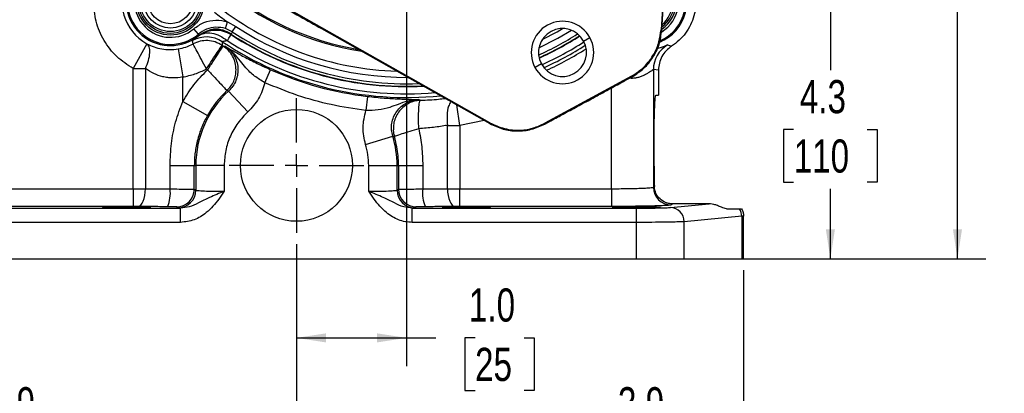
# Model space of a CAD drawing. Header units: inches. Extents: x 0.4 to 16.6, y 0.2 to 10.8.
# Tile 3 of 12: x 3.3 to 7.7, y 3.8 to 5.4. Entities that reach past the tile are written whole.
import ezdxf

# ---------------------------------------------------------------- set-up
doc = ezdxf.new("R2010")
doc.units = ezdxf.units.IN
doc.header["$MEASUREMENT"] = 0
doc.layers.add('SLD-0', color=7, linetype='Continuous', lineweight=25)
doc.styles.add('SLDTEXTSTYLE0', font='TXT', dxfattribs={"width": 0.75})
doc.dimstyles.new('SLDDIMSTYLE0', dxfattribs={"dimtxt": 0.145833, "dimasz": 0.13, "dimexe": 0, "dimexo": 0.0625, "dimgap": 0.036458, "dimtad": 0, "dimtih": 1, "dimtoh": 1, "dimdec": 1, "dimlfac": 2, "dimrnd": 1e-09, "dimzin": 12, "dimdsep": 46, "dimtxsty": 'SLDTEXTSTYLE0', "dimsah": 1, "dimcen": 0.09, "dimadec": 0, "dimazin": 3, "dimtfac": 1, "dimtdec": 1, "dimtofl": 0, "dimtmove": 0, "dimatfit": 3, "dimfxl": 0, "dimfrac": 2, "dimtolj": 1, "dimtzin": 12, "dimarcsym": 0})
doc.dimstyles.new('SLDDIMSTYLE1', dxfattribs={"dimtxt": 0.145833, "dimasz": 0.13, "dimexe": 0, "dimexo": 0.0625, "dimgap": 0.036458, "dimtad": 0, "dimtih": 1, "dimtoh": 1, "dimdec": 1, "dimlfac": 2, "dimrnd": 1e-09, "dimzin": 4, "dimdsep": 46, "dimtxsty": 'SLDTEXTSTYLE0', "dimsah": 1, "dimcen": 0.09, "dimadec": 0, "dimazin": 1, "dimtfac": 1, "dimtdec": 1, "dimtofl": 0, "dimtmove": 0, "dimatfit": 3, "dimfxl": 0, "dimfrac": 2, "dimtolj": 1, "dimtzin": 12, "dimarcsym": 0})

# ---------------------------------------------------------------- blocks, each defined once
blk = doc.blocks.new('_D')
at = {"layer": 'SLD-0'}
for p, q in [((5.5968, 8.0255), (7.576, 8.0255)), ((7.451, 8.0255), (7.451, 6.6843)), ((7.2894, 6.423), (7.245, 6.423)), ((7.245, 6.423), (7.245, 6.1913)), ((7.6127, 6.423), (7.657, 6.423)), ((7.657, 6.423), (7.657, 6.1913)), ((7.245, 6.1913), (7.2894, 6.1913)), ((7.451, 4.3571), (7.451, 6.1618)), ((7.657, 6.1913), (7.6127, 6.1913)), ((6.2991, 4.3571), (7.576, 4.3571))]:
    blk.add_line(p, q, dxfattribs=at)
for points in [[(7.451, 8.0255), (7.431, 7.8955), (7.471, 7.8955)], [(7.451, 4.3571), (7.471, 4.4871), (7.431, 4.4871)]]:
    blk.add_solid(points, dxfattribs=at)
at = {"layer": 'SLD-0', "char_height": 0.14583, "attachment_point": 1, "style": 'SLDTEXTSTYLE0'}
for s, insert in [('7.3', (7.3164, 6.6406)), ('186', (7.2894, 6.3793))]:
    blk.add_mtext(s, dxfattribs=dict(at, insert=insert))
blk = doc.blocks.new('_D_1')
at = {"layer": 'SLD-0'}
for p, q in [((5.0277, 6.1305), (5.0277, 3.884)), ((4.5435, 4.4219), (4.5435, 3.884)), ((4.5435, 4.009), (5.0277, 4.009)), ((5.0277, 4.009), (5.1569, 4.009)), ((5.329, 4.009), (5.2846, 4.009)), ((5.2846, 4.009), (5.2846, 3.7773)), ((5.5445, 4.009), (5.5888, 4.009)), ((5.5888, 4.009), (5.5888, 3.7773)), ((5.2846, 3.7773), (5.329, 3.7773)), ((5.5888, 3.7773), (5.5445, 3.7773))]:
    blk.add_line(p, q, dxfattribs=at)
for points in [[(4.5435, 4.009), (4.6735, 3.989), (4.6735, 4.029)], [(5.0277, 4.009), (4.8977, 4.029), (4.8977, 3.989)]]:
    blk.add_solid(points, dxfattribs=at)
at = {"layer": 'SLD-0', "char_height": 0.14583, "attachment_point": 1, "style": 'SLDTEXTSTYLE0'}
for s, insert in [('1.0', (5.3021, 4.2266)), ('25', (5.329, 3.9653))]:
    blk.add_mtext(s, dxfattribs=dict(at, insert=insert))
blk = doc.blocks.new('_D_2')
at = {"layer": 'SLD-0'}
for p, q in [((4.5435, 4.4219), (4.5435, 3.4496)), ((2.5767, 4.3071), (2.5767, 3.4496)), ((2.5767, 3.5746), (2.9918, 3.5746)), ((3.1638, 3.5746), (3.1195, 3.5746)), ((3.1195, 3.5746), (3.1195, 3.3429)), ((3.4871, 3.5746), (3.5314, 3.5746)), ((3.5314, 3.5746), (3.5314, 3.3429)), ((4.5435, 3.5746), (3.6591, 3.5746)), ((3.1195, 3.3429), (3.1638, 3.3429)), ((3.5314, 3.3429), (3.4871, 3.3429))]:
    blk.add_line(p, q, dxfattribs=at)
for points in [[(2.5767, 3.5746), (2.7067, 3.5546), (2.7067, 3.5946)], [(4.5435, 3.5746), (4.4135, 3.5946), (4.4135, 3.5546)]]:
    blk.add_solid(points, dxfattribs=at)
at = {"layer": 'SLD-0', "char_height": 0.14583, "attachment_point": 1, "style": 'SLDTEXTSTYLE0'}
for s, insert in [('3.9', (3.1908, 3.7921)), ('100', (3.1638, 3.5309))]:
    blk.add_mtext(s, dxfattribs=dict(at, insert=insert))
blk = doc.blocks.new('_D_3')
at = {"layer": 'SLD-0'}
for p, q in [((4.5435, 4.4219), (4.5435, 3.4496)), ((6.5102, 4.3071), (6.5102, 3.4496)), ((4.5435, 3.5746), (5.7588, 3.5746)), ((5.9308, 3.5746), (5.8865, 3.5746)), ((5.8865, 3.5746), (5.8865, 3.3429)), ((6.2541, 3.5746), (6.2984, 3.5746)), ((6.2984, 3.5746), (6.2984, 3.3429)), ((6.5102, 3.5746), (6.4261, 3.5746)), ((5.8865, 3.3429), (5.9308, 3.3429)), ((6.2984, 3.3429), (6.2541, 3.3429))]:
    blk.add_line(p, q, dxfattribs=at)
for points in [[(4.5435, 3.5746), (4.6735, 3.5546), (4.6735, 3.5946)], [(6.5102, 3.5746), (6.3802, 3.5946), (6.3802, 3.5546)]]:
    blk.add_solid(points, dxfattribs=at)
at = {"layer": 'SLD-0', "char_height": 0.14583, "attachment_point": 1, "style": 'SLDTEXTSTYLE0'}
for s, insert in [('3.9', (5.9578, 3.7921)), ('100', (5.9308, 3.5309))]:
    blk.add_mtext(s, dxfattribs=dict(at, insert=insert))
blk = doc.blocks.new('_D_4')
at = {"layer": 'SLD-0'}
for p, q in [((5.4252, 6.528), (7.017, 6.528)), ((6.892, 6.528), (6.892, 5.1871)), ((6.7304, 4.9258), (6.686, 4.9258)), ((6.686, 4.9258), (6.686, 4.6941)), ((7.0537, 4.9258), (7.098, 4.9258)), ((7.098, 4.9258), (7.098, 4.6941)), ((6.686, 4.6941), (6.7304, 4.6941)), ((7.098, 4.6941), (7.0537, 4.6941)), ((6.892, 4.3571), (6.892, 4.6645)), ((6.2991, 4.3571), (7.017, 4.3571))]:
    blk.add_line(p, q, dxfattribs=at)
for points in [[(6.892, 6.528), (6.872, 6.398), (6.912, 6.398)], [(6.892, 4.3571), (6.912, 4.4871), (6.872, 4.4871)]]:
    blk.add_solid(points, dxfattribs=at)
at = {"layer": 'SLD-0', "char_height": 0.14583, "attachment_point": 1, "style": 'SLDTEXTSTYLE0'}
for s, insert in [('4.3', (6.7574, 5.1434)), ('110', (6.7304, 4.8821))]:
    blk.add_mtext(s, dxfattribs=dict(at, insert=insert))
blk = doc.blocks.new('SW_CENTERMARKSYMBOL_2')
at = {"layer": 'SLD-0', "color": 0}
for p, q in [((0, 0.1), (0, 0.2962)), ((0, 0), (0, 0.05)), ((-0.1, 0), (-0.2962, 0)), ((0, 0), (-0.05, 0)), ((0, 0), (0, -0.05)), ((0, 0), (0.05, 0)), ((0.1, 0), (0.2962, 0)), ((0, -0.1), (0, -0.2962))]:
    blk.add_line(p, q, dxfattribs=at)

msp = doc.modelspace()

# ---------------------------------------------------------------- linework, layer by layer
at = {"color": 7, "linetype": 'Continuous', "lineweight": 25}
for p, q in [((6.2143, 6.4549), (6.1471, 5.3648)), ((6.1503, 5.3627), (6.2026, 6.2106)), ((5.3937, 4.9557), (4.4428, 5.493)), ((4.2313, 5.3698), (4.2408, 5.3995)), ((4.2408, 5.3995), (4.2768, 5.3789)), ((4.2615, 5.3555), (4.2768, 5.3789)), ((4.112, 5.3456), (4.0917, 5.3694)), ((4.2615, 5.3555), (4.2313, 5.3698)), ((4.2549, 5.3479), (4.2562, 5.3435)), ((4.6541, 5.3698), (5.3936, 4.9518)), ((5.8063, 5.315), (5.8345, 5.3303)), ((6.1471, 5.3648), (6.1503, 5.3627)), ((3.8857, 5.3031), (3.8251, 5.1938)), ((4.0887, 5.3025), (4.0866, 5.317)), ((4.2174, 5.3122), (4.2162, 5.2965)), ((4.2213, 5.2932), (4.2288, 5.2926)), ((6.1761, 5.2978), (6.1933, 5.2923)), ((4.0231, 5.2803), (4.0431, 5.157)), ((5.6209, 5.2144), (5.5928, 5.1991)), ((3.8251, 4.6654), (3.8251, 5.1938)), ((3.8796, 5.1938), (3.8796, 4.6653)), ((4.0431, 5.0488), (4.0431, 5.157)), ((4.1475, 5.1922), (4.153, 5.1885)), ((4.4047, 5.1318), (4.4301, 5.1889)), ((6.0169, 5.1605), (5.6359, 4.9536)), ((5.9942, 5.1443), (6.0201, 5.1584)), ((6.0201, 5.1584), (6.0169, 5.1605)), ((6.1134, 5.1894), (6.1134, 4.672)), ((6.136, 5.1873), (6.1134, 5.1894)), ((6.136, 5.1873), (6.136, 5.0771)), ((4.2453, 5.0953), (4.238, 5.097)), ((4.3294, 5.003), (4.2453, 5.0953)), ((4.8561, 5.0716), (4.8488, 5.0096)), ((6.1249, 5.0771), (6.136, 5.0771)), ((4.0431, 5.0488), (4.152, 4.9877)), ((5.0822, 5.0578), (5.089, 5.0544)), ((5.2073, 4.6653), (5.2073, 4.9441)), ((5.2618, 4.9441), (5.2618, 4.6654)), ((5.3936, 4.9518), (5.3937, 4.9557)), ((5.6359, 4.9498), (5.6618, 4.9639)), ((5.6359, 4.9536), (5.6359, 4.9498)), ((4.8476, 4.8604), (4.9671, 4.8967)), ((4.9744, 4.8944), (4.9671, 4.8967)), ((6.1168, 4.7646), (6.1168, 4.8896)), ((3.9878, 4.7681), (4.0943, 4.7681)), ((3.9878, 4.6642), (3.9878, 4.7681)), ((4.0943, 4.7681), (4.1007, 4.7681)), ((4.0943, 4.663), (4.0943, 4.7681)), ((4.2256, 4.7681), (4.1007, 4.7681)), ((4.1007, 4.7681), (4.1007, 4.6592)), ((4.2256, 4.7681), (4.2256, 4.6541)), ((4.8613, 4.6541), (4.8613, 4.7681)), ((4.8613, 4.7681), (4.9862, 4.7681)), ((4.9862, 4.6592), (4.9862, 4.7681)), ((4.9862, 4.7681), (4.9926, 4.7681)), ((4.9926, 4.7681), (4.9926, 4.663)), ((4.9926, 4.7681), (5.0991, 4.7681)), ((5.0991, 4.7681), (5.0991, 4.6642)), ((3.1584, 4.6654), (3.8251, 4.6654)), ((3.8251, 4.6654), (3.8251, 4.5874)), ((4.0943, 4.663), (4.1007, 4.6592)), ((4.9862, 4.6592), (4.9926, 4.663)), ((5.2618, 4.5874), (5.2618, 4.6654)), ((5.2618, 4.6654), (5.9286, 4.6654)), ((5.9286, 4.6654), (5.9286, 4.5874)), ((6.1134, 4.672), (6.1178, 4.6746)), ((6.1889, 4.5827), (6.3592, 4.5987)), ((6.1991, 4.5987), (6.1913, 4.594)), ((6.3592, 4.5987), (6.1991, 4.5987)), ((3.0497, 4.5797), (4.0337, 4.5797)), ((3.8251, 4.5874), (3.1584, 4.5874)), ((4.0228, 4.5812), (4.0164, 4.5851)), ((4.0337, 4.5797), (4.0228, 4.5812)), ((4.0337, 4.5172), (4.0337, 4.5797)), ((5.0641, 4.5812), (5.0532, 4.5797)), ((5.0532, 4.5797), (6.0372, 4.5797)), ((5.0532, 4.5172), (5.0532, 4.5797)), ((5.0706, 4.5851), (5.0641, 4.5812)), ((5.9286, 4.5874), (5.2618, 4.5874)), ((6.0372, 4.5797), (6.0372, 4.5172)), ((6.4345, 4.5771), (6.4927, 4.5771)), ((4.0337, 4.5172), (3.0497, 4.5172)), ((6.0372, 4.5172), (5.0532, 4.5172)), ((6.0372, 4.5172), (6.0372, 4.3571)), ((6.5021, 4.5439), (6.2491, 4.5202)), ((6.2491, 4.3571), (6.2491, 4.5202)), ((6.5102, 4.545), (6.5021, 4.5439)), ((6.5021, 4.5439), (6.5021, 4.3571)), ((6.5102, 4.3571), (6.5102, 4.5452)), ((3.0497, 4.3571), (6.0372, 4.3571)), ((6.0372, 4.3571), (6.2491, 4.3571)), ((6.2491, 4.3571), (6.5021, 4.3571)), ((6.5021, 4.3571), (6.5102, 4.3571))]:
    msp.add_line(p, q, dxfattribs=at)
at = {"color": 8, "linetype": 'Continuous', "lineweight": 25}
for p, q in [((5.9286, 4.6654), (5.9286, 5.1085)), ((5.2618, 4.9441), (5.2486, 5.0338)), ((5.3687, 4.9659), (5.2618, 4.9441))]:
    msp.add_line(p, q, dxfattribs=at)
at = {"color": 8, "linetype": 'Continuous', "lineweight": 25, "flags": 128}
for points in [[(5.6248, 5.3215), (5.6899, 5.356), (5.7144, 5.3702)], [(5.6101, 5.2849), (5.6936, 5.3276), (5.753, 5.3625)]]:
    msp.add_lwpolyline(points, dxfattribs=at)
at = {"color": 7, "linetype": 'Continuous', "lineweight": 25, "flags": 128}
for points in [[(3.8456, 4.5873), (3.8521, 4.5891), (3.8584, 4.5937), (3.8642, 4.6011), (3.8694, 4.6108), (3.8736, 4.6225), (3.8768, 4.6358), (3.8788, 4.6503), (3.8796, 4.6653)], [(5.2073, 4.6653), (5.2081, 4.6503), (5.2102, 4.6358), (5.2133, 4.6225), (5.2176, 4.6108), (5.2227, 4.6011), (5.2285, 4.5937), (5.2348, 4.5891), (5.2413, 4.5873)]]:
    msp.add_lwpolyline(points, dxfattribs=at)
at = {"color": 7, "linetype": 'Continuous', "lineweight": 25}
for centre, radius in [((3.9892, 5.4895), 0.1484), ((3.9892, 5.4895), 0.1406), ((3.9892, 5.4895), 0.1328), ((3.9892, 5.4895), 0.1172), ((3.9892, 5.4895), 0.0983), ((4.5435, 4.7681), 0.2462)]:
    msp.add_circle(centre, radius, dxfattribs=at)
for centre, radius, start, end in [((3.9892, 5.4894), 0.2131, 152.0974, 240.9742), ((3.9892, 5.4894), 0.1942, 141.2653, 270), ((3.9892, 5.4894), 0.1942, 141.2653, 308.7347), ((3.9892, 5.4894), 0.1891, 139.4979, 310.5021), ((3.9892, 5.4894), 0.1579, 139.4979, 310.5021), ((6.0663, 5.4894), 0.1942, 292.499, 38.7347), ((6.0662, 5.4895), 0.1406, 307.2064, 0), ((5.0277, 6.528), 1.3758, 232.1172, 235.1115), ((5.7136, 5.2647), 0.1375, 28.5, 208.5), ((5.7136, 5.2647), 0.1055, 28.5, 208.5), ((3.9892, 5.4894), 0.1942, 270, 308.7347), ((4.1481, 5.2081), 0.125, 56.3445, 119.4476), ((5.0277, 6.528), 1.412, 236.9123, 272.9263), ((5.7136, 5.2647), 0.1375, 208.5, 28.5), ((5.0277, 6.528), 1.412, 294.3833, 302.6167), ((3.9892, 5.4894), 0.2118, 279.2084, 298.0345), ((5.0277, 6.528), 1.4748, 236.6166, 236.8544), ((5.7136, 5.2647), 0.1055, 208.5, 28.5), ((6.2385, 5.1894), 0.1251, 119.8874, 179.9951), ((5.0277, 6.528), 1.4664, 245.9515, 263.2799), ((4.5435, 4.7681), 0.4427, 132.3361, 180), ((4.5435, 4.7681), 0.4489, 132.8816, 150.7036), ((4.5435, 4.7681), 0.4427, 0, 16.8953), ((3.8385, 4.6464), 0.1504, 336.4276, 6.8128), ((4.0163, 4.6631), 0.0781, 270.0941, 359.9409), ((4.0227, 4.6593), 0.0781, 270.0941, 359.9409), ((5.0642, 4.6593), 0.0781, 180.0591, 269.9059), ((5.0707, 4.6631), 0.0781, 180.0591, 269.9059), ((5.2484, 4.6464), 0.1504, 173.1872, 203.5724), ((6.1915, 4.6721), 0.0781, 180.0591, 269.9059), ((6.1872, 4.5209), 0.0619, 359.4236, 88.4406), ((6.4376, 4.5435), 0.0646, 0.3487, 31.2813)]:
    msp.add_arc(centre, radius, start, end, dxfattribs=at)
at = {"color": 8, "linetype": 'Continuous', "lineweight": 25}
for centre, radius, start, end in [((6.0663, 5.4894), 0.1942, 292.6912, 38.7347), ((6.0663, 5.4894), 0.1891, 293.7516, 40.5021), ((6.0663, 5.4894), 0.1579, 302.1675, 40.5021), ((5.0277, 6.528), 1.2734, 229.6581, 261.1017), ((5.0277, 6.528), 1.2673, 229.6581, 260.3557), ((6.0662, 5.4895), 0.1328, 310.1764, 42.7698), ((5.0277, 6.528), 1.3461, 232.1172, 268.1972), ((6.0662, 5.4895), 0.1484, 304.6576, 0), ((5.0277, 6.528), 1.3727, 236.8366, 270.2451), ((5.0277, 6.528), 1.4136, 236.9214, 273.0323), ((5.0277, 6.528), 1.412, 236.9123, 272.9249), ((5.0277, 6.528), 1.4007, 236.8366, 272.1921), ((5.0277, 6.528), 1.4007, 294.5079, 302.4921), ((5.0277, 6.528), 1.412, 294.3835, 302.6165), ((5.0277, 6.528), 1.4136, 294.3696, 302.6304), ((5.0277, 6.528), 1.4611, 236.3186, 275.847), ((5.0277, 6.528), 1.4453, 236.9214, 274.952), ((5.0277, 6.528), 1.4453, 294.3179, 302.6821), ((5.0277, 6.528), 1.4611, 294.4352, 302.5648), ((5.0277, 6.528), 1.4761, 294.6392, 302.3608)]:
    msp.add_arc(centre, radius, start, end, dxfattribs=at)
at = {"color": 7, "linetype": 'Continuous', "lineweight": 25}
msp.add_ellipse((6.1249, 4.7646), major_axis=(0, 0.1875), ratio=0.043661, start_param=1.570796, end_param=2.071341, dxfattribs=at)
for centre in [(3.7954, 4.5836), (5.2915, 4.5836), (6.0395, 4.5836)]:
    msp.add_ellipse(centre, major_axis=(0.1055, 0), ratio=0.026186, dxfattribs=at)
for points in [[(6.2773, 5.5918), (6.2828, 5.5787), (6.2938, 5.5526), (6.3011, 5.5104), (6.3011, 5.4678), (6.2933, 5.4258), (6.2781, 5.3859), (6.2559, 5.3495), (6.2278, 5.3172), (6.2048, 5.3006), (6.1933, 5.2923)], [(4.2389, 5.317), (4.2438, 5.3244), (4.2535, 5.3394), (4.2553, 5.3421), (4.2562, 5.3435)], [(4.1475, 5.1922), (4.1399, 5.2064), (4.1247, 5.2348), (4.1055, 5.2709), (4.0919, 5.2965), (4.0898, 5.3005), (4.0887, 5.3025)], [(4.1475, 5.1922), (4.1563, 5.2056), (4.174, 5.2325), (4.1965, 5.2666), (4.2125, 5.2909), (4.215, 5.2946), (4.2162, 5.2965)], [(4.153, 5.1885), (4.1618, 5.202), (4.1794, 5.229), (4.2018, 5.2632), (4.2177, 5.2875), (4.2201, 5.2913), (4.2213, 5.2932)], [(3.8251, 5.1938), (3.8345, 5.1938), (3.8534, 5.1938), (3.8709, 5.1938), (3.8796, 5.1938)], [(4.0431, 5.157), (4.0612, 5.1607), (4.0974, 5.1681), (4.1308, 5.1842), (4.1475, 5.1922)], [(4.0431, 5.0488), (4.0587, 5.0743), (4.0899, 5.1251), (4.132, 5.1674), (4.153, 5.1885)], [(4.153, 5.1885), (4.1638, 5.1769), (4.1855, 5.1535), (4.2131, 5.1238), (4.2329, 5.1024), (4.2363, 5.0988), (4.238, 5.097)], [(5.2073, 4.9441), (5.1873, 4.9408), (5.1471, 4.9341), (5.1035, 4.9311), (5.0816, 4.9295)], [(5.2073, 4.9441), (5.2161, 4.9441), (5.2335, 4.9441), (5.2524, 4.9441), (5.2618, 4.9441)], [(5.0816, 4.9295), (5.0867, 4.9029), (5.0969, 4.8495), (5.0984, 4.7952), (5.0991, 4.7681)], [(4.8613, 4.7681), (4.8607, 4.7837), (4.8596, 4.815), (4.8516, 4.8453), (4.8476, 4.8604)]]:
    msp.add_open_spline(points, degree=3, dxfattribs=at)
for points, knots in [([(3.8251, 5.1938), (3.8004, 5.2101), (3.7502, 5.2431), (3.6946, 5.3161), (3.6578, 5.4), (3.6533, 5.46), (3.6511, 5.4894)], [0, 0, 0, 0, 0.245523, 0.5, 0.754477, 1, 1, 1, 1]), ([(4.4411, 5.4901), (4.4809, 5.4676), (4.5519, 5.4275), (4.6228, 5.3874), (4.6541, 5.3698)], [0, 0, 0, 0, 0.559994, 1, 1, 1, 1]), ([(4.0917, 5.3694), (4.1062, 5.3795), (4.1352, 5.3998), (4.1883, 5.4097), (4.2238, 5.4049), (4.2406, 5.3995), (4.2408, 5.3995)], [0, 0, 0, 0, 0.332453, 0.664935, 0.996731, 1, 1, 1, 1]), ([(4.2313, 5.3698), (4.2312, 5.3699), (4.2177, 5.3741), (4.1893, 5.3779), (4.1468, 5.37), (4.1236, 5.3538), (4.112, 5.3456)], [0, 0, 0, 0, 0.003267, 0.334916, 0.667383, 1, 1, 1, 1]), ([(4.0866, 5.317), (4.0877, 5.3181), (4.0898, 5.3202), (4.1037, 5.3313), (4.1103, 5.3367)], [0, 0, 0, 0, 0.521875, 1, 1, 1, 1]), ([(4.1103, 5.3367), (4.1236, 5.3451), (4.1458, 5.3591), (4.185, 5.3652), (4.2219, 5.3617), (4.2449, 5.3495), (4.2562, 5.3435)], [0, 0, 0, 0, 0.300346, 0.499876, 0.756119, 1, 1, 1, 1]), ([(4.1103, 5.3367), (4.1189, 5.3416), (4.1365, 5.3517), (4.1708, 5.3518), (4.2068, 5.3409), (4.2284, 5.3248), (4.2389, 5.317)], [0, 0, 0, 0, 0.243136, 0.5, 0.756864, 1, 1, 1, 1]), ([(4.1104, 5.3383), (4.1223, 5.3462), (4.1389, 5.3573), (4.1582, 5.362), (4.1638, 5.3633)], [0, 0, 0, 0, 0.71275, 1, 1, 1, 1]), ([(4.1107, 5.338), (4.1225, 5.3459), (4.1386, 5.3567), (4.1574, 5.3615), (4.1624, 5.3627)], [0, 0, 0, 0, 0.729749, 1, 1, 1, 1]), ([(4.1107, 5.338), (4.1109, 5.3394), (4.1114, 5.342), (4.1118, 5.3446), (4.112, 5.3456)], [0, 0, 0, 0, 0.576727, 1, 1, 1, 1]), ([(4.1622, 5.3644), (4.1682, 5.366), (4.1869, 5.3707), (4.2201, 5.3661), (4.2433, 5.354), (4.2549, 5.3479)], [0, 0, 0, 0, 0.191777, 0.594963, 1, 1, 1, 1]), ([(4.1624, 5.3627), (4.1625, 5.3627), (4.165, 5.3632), (4.1674, 5.3635), (4.1697, 5.3638)], [0, 0, 0, 0, 0.0200913, 1, 1, 1, 1]), ([(4.1697, 5.3638), (4.172, 5.3641), (4.1882, 5.3663), (4.2194, 5.3645), (4.2444, 5.3515), (4.2569, 5.345)], [0, 0, 0, 0, 0.07803, 0.53902, 1, 1, 1, 1]), ([(4.2615, 5.3555), (4.2608, 5.3539), (4.2593, 5.3504), (4.2578, 5.3469), (4.2569, 5.345)], [0, 0, 0, 0, 0.450353, 1, 1, 1, 1]), ([(6.0169, 5.1605), (6.0364, 5.1732), (6.0762, 5.1992), (6.1159, 5.2534), (6.1402, 5.3099), (6.1448, 5.3467), (6.1471, 5.3648)], [0, 0, 0, 0, 0.2760221, 0.5609697, 0.7839776, 1, 1, 1, 1]), ([(6.0201, 5.1584), (6.0381, 5.1699), (6.0737, 5.1928), (6.1136, 5.2425), (6.1418, 5.2996), (6.1475, 5.3415), (6.1503, 5.3627)], [0, 0, 0, 0, 0.252722, 0.5, 0.747276, 1, 1, 1, 1]), ([(3.8796, 5.1938), (3.8844, 5.206), (3.8942, 5.231), (3.8996, 5.2646), (3.8975, 5.2909), (3.8896, 5.2991), (3.8857, 5.3031)], [0, 0, 0, 0, 0.242922, 0.5, 0.757078, 1, 1, 1, 1]), ([(3.8857, 5.3031), (3.896, 5.2982), (3.916, 5.2886), (3.9504, 5.28), (3.9865, 5.2762), (4.0109, 5.279), (4.0231, 5.2803)], [0, 0, 0, 0, 0.264397, 0.518072, 0.760865, 1, 1, 1, 1]), ([(4.2162, 5.2965), (4.2064, 5.3019), (4.1868, 5.3128), (4.1533, 5.3183), (4.1195, 5.3159), (4.099, 5.3069), (4.0887, 5.3025)], [0, 0, 0, 0, 0.25, 0.5, 0.75, 1, 1, 1, 1]), ([(4.2389, 5.317), (4.2334, 5.3157), (4.2252, 5.3137), (4.2183, 5.3128), (4.2177, 5.3124), (4.2174, 5.3122)], [0, 0, 0, 0, 0.498523, 0.750294, 1, 1, 1, 1]), ([(4.2778, 5.1885), (4.2771, 5.1987), (4.2756, 5.2194), (4.2638, 5.2486), (4.2459, 5.2745), (4.2294, 5.287), (4.2213, 5.2932)], [0, 0, 0, 0, 0.246118, 0.5, 0.753882, 1, 1, 1, 1]), ([(4.2288, 5.2926), (4.2342, 5.2895), (4.2451, 5.2832), (4.2629, 5.2732), (4.2831, 5.2621), (4.3065, 5.2494), (4.3332, 5.2354), (4.3632, 5.2202), (4.3957, 5.2045), (4.4187, 5.194), (4.4301, 5.1889)], [0, 0, 0, 0, 0.127266, 0.254264, 0.380143, 0.504961, 0.6321, 0.753817, 0.877276, 1, 1, 1, 1]), ([(4.4047, 5.1318), (4.389, 5.1413), (4.3562, 5.1613), (4.3226, 5.1943), (4.2957, 5.2286), (4.2682, 5.2634), (4.2424, 5.2825), (4.2288, 5.2926)], [0, 0, 0, 0, 0.200921, 0.42175, 0.59011, 0.784467, 1, 1, 1, 1]), ([(4.2288, 5.2926), (4.2365, 5.2869), (4.2518, 5.2755), (4.2692, 5.2524), (4.2812, 5.2263), (4.2869, 5.1981), (4.286, 5.1693), (4.2785, 5.1416), (4.2652, 5.1159), (4.2519, 5.1022), (4.2453, 5.0953)], [0, 0, 0, 0, 0.125504, 0.250381, 0.375384, 0.500515, 0.625146, 0.749927, 0.875096, 1, 1, 1, 1]), ([(6.1933, 5.2923), (6.1849, 5.286), (6.1683, 5.2735), (6.1503, 5.2477), (6.1382, 5.2186), (6.1367, 5.1977), (6.136, 5.1873)], [0, 0, 0, 0, 0.250654, 0.499259, 0.74905, 1, 1, 1, 1]), ([(4.0431, 5.157), (4.0284, 5.1548), (4.0065, 5.1514), (3.9771, 5.1538), (3.9489, 5.159), (3.9148, 5.1709), (3.8916, 5.186), (3.8796, 5.1938)], [0, 0, 0, 0, 0.248335, 0.373429, 0.501075, 0.742446, 1, 1, 1, 1]), ([(4.238, 5.097), (4.2438, 5.1032), (4.2557, 5.1155), (4.2681, 5.1383), (4.2763, 5.1629), (4.2773, 5.1801), (4.2778, 5.1885)], [0, 0, 0, 0, 0.247346, 0.5, 0.752654, 1, 1, 1, 1]), ([(4.4047, 5.1318), (4.397, 5.1075), (4.3818, 5.0588), (4.3469, 5.0216), (4.3294, 5.003)], [0, 0, 0, 0, 0.5001244, 1, 1, 1, 1]), ([(4.8488, 5.0096), (4.798, 5.0171), (4.6963, 5.0322), (4.5473, 5.0733), (4.4522, 5.1123), (4.4047, 5.1318)], [0, 0, 0, 0, 0.333257, 0.666732, 1, 1, 1, 1]), ([(5.7162, 4.9932), (5.737, 5.0045), (5.7786, 5.0269), (5.8372, 5.0587), (5.8911, 5.088), (5.9236, 5.1058), (5.9399, 5.1147)], [0, 0, 0, 0, 0.280047, 0.559898, 0.779855, 1, 1, 1, 1]), ([(5.9399, 5.1147), (5.9499, 5.1202), (5.9678, 5.13), (5.9861, 5.1399), (5.9942, 5.1443)], [0, 0, 0, 0, 0.559816, 1, 1, 1, 1]), ([(4.8561, 5.0716), (4.8686, 5.0702), (4.8937, 5.0674), (4.9296, 5.0643), (4.9632, 5.062), (4.9934, 5.0604), (5.0199, 5.0593), (5.043, 5.0586), (5.0634, 5.0581), (5.0759, 5.0579), (5.0822, 5.0578)], [0, 0, 0, 0, 0.122724, 0.246183, 0.367905, 0.495039, 0.619857, 0.745736, 0.872734, 1, 1, 1, 1]), ([(6.1168, 4.8896), (6.1168, 4.901), (6.1168, 4.9246), (6.1173, 4.9595), (6.1181, 4.9931), (6.1191, 5.0231), (6.1204, 5.0475), (6.1219, 5.0648), (6.1234, 5.0752), (6.1244, 5.0765), (6.1249, 5.0771)], [0, 0, 0, 0, 0.116461, 0.239907, 0.368501, 0.499847, 0.63122, 0.759884, 0.883429, 1, 1, 1, 1]), ([(3.9878, 4.7681), (3.989, 4.8002), (3.9915, 4.8642), (4.0097, 4.9589), (4.032, 5.0189), (4.0431, 5.0488)], [0, 0, 0, 0, 0.334359, 0.667477, 1, 1, 1, 1]), ([(5.0822, 5.0578), (5.0654, 5.0561), (5.0334, 5.0529), (4.992, 5.037), (4.9513, 5.0214), (4.9055, 5.0101), (4.8671, 5.0098), (4.8488, 5.0096)], [0, 0, 0, 0, 0.215533, 0.40989, 0.57825, 0.799079, 1, 1, 1, 1]), ([(4.9671, 4.8967), (4.9649, 4.906), (4.9605, 4.9246), (4.9622, 4.9535), (4.97, 4.9811), (4.9839, 5.0063), (5.0032, 5.0276), (5.0269, 5.0439), (5.0536, 5.0549), (5.0726, 5.0568), (5.0822, 5.0578)], [0, 0, 0, 0, 0.1249042, 0.2500728, 0.3748542, 0.4994848, 0.6246164, 0.749619, 0.8744961, 1, 1, 1, 1]), ([(5.089, 5.0544), (5.0797, 5.0534), (5.061, 5.0513), (5.0344, 5.0403), (5.011, 5.024), (4.9919, 5.0029), (4.9782, 4.9781), (4.9703, 4.9531), (4.9701, 4.9364), (4.97, 4.9294)], [0, 0, 0, 0, 0.1462736, 0.2963852, 0.4464968, 0.5927704, 0.739044, 0.8891556, 1, 1, 1, 1]), ([(5.0816, 4.9295), (5.0812, 4.945), (5.0803, 4.977), (5.0815, 5.0185), (5.0845, 5.0477), (5.0875, 5.0522), (5.089, 5.0544)], [0, 0, 0, 0, 0.240494, 0.499997, 0.757068, 1, 1, 1, 1]), ([(4.152, 4.9877), (4.1478, 4.98), (4.1387, 4.9631), (4.128, 4.9388), (4.1176, 4.9114), (4.1091, 4.8835), (4.1023, 4.8535), (4.0977, 4.8249), (4.0948, 4.7967), (4.0945, 4.7775), (4.0943, 4.7681)], [0, 0, 0, 0, 0.115342, 0.249777, 0.347008, 0.498247, 0.630411, 0.74895, 0.876797, 1, 1, 1, 1]), ([(4.3294, 5.003), (4.3142, 4.9874), (4.2833, 4.9558), (4.2509, 4.8973), (4.2295, 4.834), (4.2269, 4.7899), (4.2256, 4.7681)], [0, 0, 0, 0, 0.247277, 0.5, 0.752723, 1, 1, 1, 1]), ([(4.8476, 4.8604), (4.8421, 4.8853), (4.8311, 4.9351), (4.8429, 4.9848), (4.8488, 5.0096)], [0, 0, 0, 0, 0.4998756, 1, 1, 1, 1]), ([(5.6618, 4.9639), (5.6721, 4.9694), (5.6904, 4.9793), (5.7083, 4.989), (5.7162, 4.9932)], [0, 0, 0, 0, 0.559826, 1, 1, 1, 1]), ([(5.3936, 4.9518), (5.413, 4.9427), (5.4512, 4.9246), (5.5145, 4.9172), (5.5778, 4.9236), (5.6164, 4.941), (5.6359, 4.9498)], [0, 0, 0, 0, 0.252722, 0.5, 0.747276, 1, 1, 1, 1]), ([(5.3937, 4.9557), (5.4149, 4.9459), (5.4579, 4.9259), (5.525, 4.921), (5.5857, 4.9303), (5.6194, 4.9459), (5.6359, 4.9536)], [0, 0, 0, 0, 0.276022, 0.56097, 0.783978, 1, 1, 1, 1]), ([(5.0816, 4.9295), (5.068, 4.9254), (5.0399, 4.917), (5.0047, 4.9058), (4.9801, 4.8974), (4.9763, 4.8954), (4.9744, 4.8944)], [0, 0, 0, 0, 0.241834, 0.5, 0.758166, 1, 1, 1, 1]), ([(4.9926, 4.7681), (4.9922, 4.7821), (4.9915, 4.8092), (4.9856, 4.8516), (4.9783, 4.8793), (4.9744, 4.8944)], [0, 0, 0, 0, 0.3281858, 0.6350077, 1, 1, 1, 1]), ([(3.8251, 4.6654), (3.8345, 4.6654), (3.8533, 4.6654), (3.8708, 4.6653), (3.8796, 4.6653)], [0, 0, 0, 0, 0.495691, 1, 1, 1, 1]), ([(3.8796, 4.6653), (3.8971, 4.665), (3.932, 4.6645), (3.9693, 4.6643), (3.9878, 4.6642)], [0, 0, 0, 0, 0.503909, 1, 1, 1, 1]), ([(3.9878, 4.6642), (4.0014, 4.6642), (4.0294, 4.6641), (4.0621, 4.6638), (4.0872, 4.6635), (4.0917, 4.6632), (4.0943, 4.663)], [0, 0, 0, 0, 0.242333, 0.500064, 0.714993, 1, 1, 1, 1]), ([(4.2256, 4.6541), (4.2038, 4.645), (4.1639, 4.6284), (4.1157, 4.6043), (4.0749, 4.5842), (4.0467, 4.5811), (4.0337, 4.5797)], [0, 0, 0, 0, 0.3267, 0.597068, 0.814921, 1, 1, 1, 1]), ([(4.2256, 4.6541), (4.2179, 4.6425), (4.2025, 4.6197), (4.177, 4.5875), (4.1499, 4.5612), (4.1219, 4.5416), (4.085, 4.5229), (4.0543, 4.5195), (4.0337, 4.5172)], [0, 0, 0, 0, 0.169826, 0.335253, 0.499961, 0.627917, 0.750681, 1, 1, 1, 1]), ([(4.1007, 4.6592), (4.1031, 4.6585), (4.1079, 4.6572), (4.137, 4.6555), (4.1783, 4.6543), (4.2101, 4.6542), (4.2256, 4.6541)], [0, 0, 0, 0, 0.240763, 0.500141, 0.756468, 1, 1, 1, 1]), ([(4.8613, 4.6541), (4.8768, 4.6542), (4.9087, 4.6543), (4.9499, 4.6555), (4.9791, 4.6572), (4.9839, 4.6585), (4.9862, 4.6592)], [0, 0, 0, 0, 0.24353, 0.499859, 0.759237, 1, 1, 1, 1]), ([(5.0532, 4.5797), (5.0403, 4.5811), (5.0121, 4.5842), (4.9712, 4.6043), (4.923, 4.6284), (4.8831, 4.645), (4.8613, 4.6541)], [0, 0, 0, 0, 0.185079, 0.4029315, 0.6732998, 1, 1, 1, 1]), ([(5.0532, 4.5172), (5.0429, 4.5178), (5.0224, 4.519), (4.9928, 4.528), (4.965, 4.5415), (4.937, 4.5612), (4.9099, 4.5875), (4.8844, 4.6197), (4.8691, 4.6425), (4.8613, 4.6541)], [0, 0, 0, 0, 0.1249395, 0.2501263, 0.3727131, 0.5005739, 0.6650645, 0.8303125, 1, 1, 1, 1]), ([(4.9926, 4.663), (4.9952, 4.6632), (4.9997, 4.6635), (5.0248, 4.6638), (5.0575, 4.6641), (5.0855, 4.6642), (5.0991, 4.6642)], [0, 0, 0, 0, 0.285011, 0.499936, 0.757669, 1, 1, 1, 1]), ([(5.0991, 4.6642), (5.1176, 4.6643), (5.155, 4.6645), (5.1898, 4.665), (5.2073, 4.6653)], [0, 0, 0, 0, 0.496091, 1, 1, 1, 1]), ([(5.2073, 4.6653), (5.2161, 4.6653), (5.2336, 4.6654), (5.2525, 4.6654), (5.2618, 4.6654)], [0, 0, 0, 0, 0.504309, 1, 1, 1, 1]), ([(5.9286, 4.6654), (5.9515, 4.6655), (5.9865, 4.6656), (6.0286, 4.6664), (6.0522, 4.6671), (6.0686, 4.6678), (6.0797, 4.6683), (6.0898, 4.6689), (6.0999, 4.6696), (6.1098, 4.6707), (6.1121, 4.6715), (6.1134, 4.672)], [0, 0, 0, 0, 0.242625, 0.369304, 0.499215, 0.559577, 0.623026, 0.689561, 0.759183, 0.86366, 1, 1, 1, 1]), ([(6.1991, 4.5987), (6.1942, 4.5989), (6.1824, 4.5996), (6.1621, 4.6061), (6.1412, 4.6197), (6.1228, 4.6427), (6.1194, 4.6641), (6.1178, 4.6746)], [0, 0, 0, 0, 0.101068, 0.239881, 0.483992, 0.746038, 1, 1, 1, 1]), ([(6.1913, 4.594), (6.1898, 4.5936), (6.1868, 4.5927), (6.1708, 4.5915), (6.1458, 4.5903), (6.1117, 4.5893), (6.0703, 4.5884), (6.0242, 4.5878), (5.9764, 4.5875), (5.9442, 4.5874), (5.9286, 4.5874)], [0, 0, 0, 0, 0.117003, 0.240615, 0.369057, 0.500054, 0.631042, 0.759459, 0.883036, 1, 1, 1, 1]), ([(6.4345, 4.5771), (6.4284, 4.5785), (6.419, 4.5806), (6.3981, 4.5905), (6.3812, 4.5961), (6.368, 4.5984), (6.3613, 4.5986), (6.3592, 4.5987)], [0, 0, 0, 0, 0.437339, 0.667102, 0.837046, 0.950512, 1, 1, 1, 1]), ([(3.8456, 4.5873), (3.8423, 4.5873), (3.8358, 4.5874), (3.8287, 4.5874), (3.8251, 4.5874)], [0, 0, 0, 0, 0.500008, 1, 1, 1, 1]), ([(3.9763, 4.5862), (3.9538, 4.5863), (3.9087, 4.5866), (3.8666, 4.587), (3.8456, 4.5873)], [0, 0, 0, 0, 0.4999927, 1, 1, 1, 1]), ([(4.0164, 4.5851), (4.0156, 4.5852), (4.0141, 4.5855), (4.005, 4.5859), (3.992, 4.5861), (3.9815, 4.5862), (3.9763, 4.5862)], [0, 0, 0, 0, 0.242453, 0.500051, 0.757619, 1, 1, 1, 1]), ([(5.1106, 4.5862), (5.1055, 4.5862), (5.0949, 4.5861), (5.0819, 4.5859), (5.0728, 4.5855), (5.0713, 4.5852), (5.0706, 4.5851)], [0, 0, 0, 0, 0.242381, 0.499949, 0.757547, 1, 1, 1, 1]), ([(5.2413, 4.5873), (5.2203, 4.587), (5.1783, 4.5866), (5.1332, 4.5863), (5.1106, 4.5862)], [0, 0, 0, 0, 0.500007, 1, 1, 1, 1]), ([(5.2618, 4.5874), (5.2583, 4.5874), (5.2512, 4.5874), (5.2446, 4.5873), (5.2413, 4.5873)], [0, 0, 0, 0, 0.499992, 1, 1, 1, 1]), ([(6.0372, 4.5797), (6.0538, 4.5797), (6.0879, 4.5798), (6.134, 4.5805), (6.1708, 4.5815), (6.183, 4.5823), (6.1889, 4.5827)], [0, 0, 0, 0, 0.243268, 0.499953, 0.756665, 1, 1, 1, 1]), ([(6.4927, 4.5771), (6.4943, 4.5771), (6.4976, 4.5771), (6.5006, 4.5771), (6.5012, 4.5771), (6.5014, 4.5771)], [0, 0, 0, 0, 0.311383, 0.654131, 1, 1, 1, 1]), ([(6.5014, 4.5771), (6.5041, 4.5718), (6.5091, 4.5617), (6.5099, 4.5505), (6.5102, 4.545)], [0, 0, 0, 0, 0.517869, 1, 1, 1, 1]), ([(6.2491, 4.5202), (6.2449, 4.52), (6.2366, 4.5195), (6.2191, 4.519), (6.202, 4.5186), (6.1866, 4.5183), (6.1572, 4.5178), (6.1082, 4.5173), (6.0606, 4.5173), (6.0372, 4.5172)], [0, 0, 0, 0, 0.140209, 0.2704124, 0.3517004, 0.4285305, 0.5009021, 0.7549879, 1, 1, 1, 1])]:
    msp.add_open_spline(points, degree=3, knots=knots, dxfattribs=at)
at = {"color": 8, "linetype": 'Continuous', "lineweight": 25}
for points, knots in [([(6.1304, 5.2834), (6.1334, 5.2841), (6.1454, 5.2869), (6.1589, 5.2922), (6.1722, 5.2972), (6.1748, 5.2976), (6.1761, 5.2978)], [0, 0, 0, 0, 0.093898, 0.383045, 0.685004, 1, 1, 1, 1]), ([(6.1134, 5.1894), (6.113, 5.1893), (6.1121, 5.189), (6.1086, 5.1866), (6.1035, 5.183), (6.0961, 5.1778), (6.0854, 5.171), (6.0717, 5.1637), (6.0567, 5.1576), (6.0418, 5.1535), (6.0262, 5.1504), (6.0143, 5.1512), (6.0077, 5.1516)], [0, 0, 0, 0, 0.088114, 0.180038, 0.26337, 0.357699, 0.477304, 0.603568, 0.716076, 0.810008, 0.894743, 1, 1, 1, 1]), ([(5.089, 5.0544), (5.1161, 5.0557), (5.1537, 5.0575), (5.188, 5.0615), (5.1976, 5.0626)], [0, 0, 0, 0, 0.721559, 1, 1, 1, 1]), ([(5.2225, 5.0485), (5.2189, 5.0423), (5.2103, 5.0274), (5.2046, 4.9893), (5.2064, 4.9588), (5.2073, 4.9441)], [0, 0, 0, 0, 0.274602, 0.650063, 1, 1, 1, 1]), ([(4.97, 4.9294), (4.9698, 4.9269), (4.9689, 4.9151), (4.972, 4.9035), (4.9744, 4.8944)], [0, 0, 0, 0, 0.2116366, 1, 1, 1, 1])]:
    msp.add_open_spline(points, degree=3, knots=knots, dxfattribs=at)

# ---------------------------------------------------------------- block references
at = {"layer": 'SLD-0'}
msp.add_blockref('SW_CENTERMARKSYMBOL_2', (4.5435, 4.7681), dxfattribs=at)

# ---------------------------------------------------------------- dimensions: what is measured, and where the dimension line sits
for base, p1, picture, middle in [((7.451, 4.3571), (5.5468, 8.0255), '_D', (7.451, 6.423)), ((6.892, 4.3571), (5.3752, 6.528), '_D_4', (6.892, 4.9258))]:
    dim = msp.add_linear_dim(base=base, p1=p1, p2=(6.2491, 4.3571), angle=90, dimstyle='SLDDIMSTYLE0', dxfattribs=at)
    dim.commit()
    dim.dimension.update_dxf_attribs({"geometry": picture, "text_midpoint": middle, "dimtype": 160})
for base, p1, p2, dimstyle, picture, middle in [((4.5435, 4.009), (5.0277, 6.1805), (4.5435, 4.4719), 'SLDDIMSTYLE1', '_D_1', (5.4367, 4.009)), ((2.5767, 3.5746), (4.5435, 4.4719), (2.5767, 4.3571), 'SLDDIMSTYLE0', '_D_2', (3.3254, 3.5746)), ((6.5102, 3.5746), (4.5435, 4.4719), (6.5102, 4.3571), 'SLDDIMSTYLE0', '_D_3', (6.0925, 3.5746))]:
    dim = msp.add_linear_dim(base=base, p1=p1, p2=p2, dimstyle=dimstyle, dxfattribs=at)
    dim.commit()
    dim.dimension.update_dxf_attribs({"geometry": picture, "text_midpoint": middle, "dimtype": 160})

doc.saveas('drawing.dxf')
